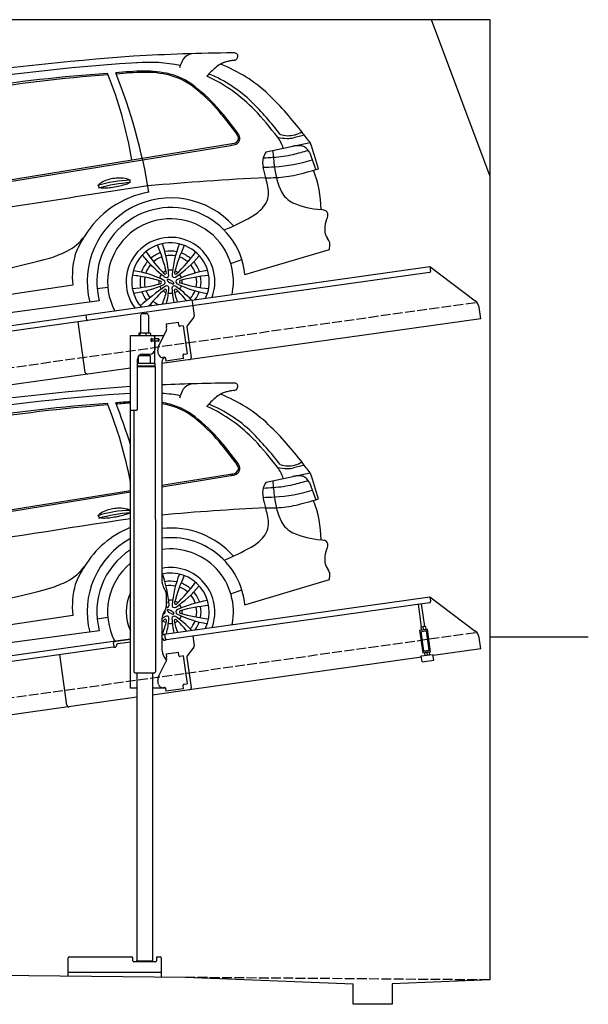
# Model space of a CAD drawing. Extents: x 0 to 5800, y -225 to 4800.
# Tile 3 of 3: x 2900 to 5800, y -225 to 4800. Entities that reach past the tile are written whole.
import ezdxf

# ---------------------------------------------------------------- set-up
doc = ezdxf.new("R2010")
doc.units = 0
doc.header["$LTSCALE"] = 10
doc.header["$MEASUREMENT"] = 0
doc.linetypes.add('GEN3', pattern=[6.25, 5, -1.25])
doc.layers.get('0').update_dxf_attribs({"linetype": 'CONTINUOUS'})
for name, color, linetype in [('3', 6, 'GEN3'), ('CAR', 1, 'CONTINUOUS'), ('SICHTBARE_KANTEN_DIN_', 7, 'CONTINUOUS')]:
    doc.layers.add(name, color=color, linetype=linetype)
doc.layers.add('AM_0', color=7, linetype='CONTINUOUS', lineweight=30)

# ---------------------------------------------------------------- blocks, each defined once
blk = doc.blocks.new('Car_155EG')
at = {"layer": 'CAR'}
for p, q in [((18001, 4953.5), (18077.7, 4854.9)), ((18006.1, 4957.4), (18082.7, 4858.8)), ((17694.5, 4748.1), (18042.6, 4804.3)), ((17694.5, 4740.6), (18046, 4797.8)), ((18227.1, 4764.8), (18451.9, 4812)), ((18447.2, 4762.9), (18479.4, 4673.8)), ((15664.7, 4410.1), (17534.5, 4714.5)), ((16645.2, 4577.5), (17534.5, 4722.1)), ((18117.8, 4138.1), (18549.3, 4266.8)), ((18046.2, 4194.9), (18102.3, 4215)), ((17241, 4084.3), (15412.9, 3806.5)), ((17364.7, 4066.7), (17419.2, 4074.5)), ((17375.8, 4004.8), (15384.1, 3738.6))]:
    blk.add_line(p, q, dxfattribs=at)
for points in [[(17717.5, 4159.3, 0), (17717.7, 4158.5, 0), (17717.9, 4157.6, 0), (17718.1, 4156.7, 0), (17718.3, 4155.8, 0), (17718.5, 4154.9, 0), (17718.7, 4154, 0), (17719, 4153.1, 0), (17719.2, 4152.2, 0), (17719.4, 4151.3, 0), (17719.6, 4150.4, 0), (17719.8, 4149.4, 0), (17720, 4148.5, 0)], [(17700.8, 4090.1, 0), (17701.5, 4090.5, 0), (17702.5, 4090.9, 0), (17703.4, 4091.3, 0), (17704.3, 4091.7, 0), (17705.3, 4092.2, 0), (17706.2, 4092.6, 0)]]:
    blk.add_polyline3d(points, dxfattribs=at)
for centre, radius, start, end in [((18694, -10124.2), 15419.6, 94.3124, 98.09634), ((18184.8, -6124.8), 11395.4, 90.64159, 92.46613), ((17910.1, 5168.2), 127.1, 146.6198, 168.8189), ((17869.3, 5184.4), 84.6, 106.1919, 140.5221), ((18063.9, 5076.4), 153.5, 101.8566, 108.9646), ((18094.8, 4930.4), 302.8, 98.0315, 101.9107), ((18319.7, 3394), 1855.5, 97.918, 98.2784), ((18058.2, 5222.6), 47.3, 70.968, 91.1342), ((18055.9, 5269.9), 38.9, 282.1359, 293.9216), ((18065.4, 5247.6), 14.7, 295.2627, 318.5227), ((18069, 5255), 13.1, 38.2948, 69.5385), ((18062, 5250.5), 19.2, 318.9484, 333.834), ((18056.3, 5253.5), 25.6, 333.3926, 346.5431), ((18069, 5255.7), 12.8, 12.3744, 35.8501), ((18055.1, 5253.9), 26.9, 346.3599, 358.4454), ((18060.6, 5253.7), 21.4, 358.4989, 12.7428), ((18136.2, -4245.6), 9481.6, 93.63867, 99.15042), ((17637, 4360.2), 858.5, 79.8322, 86.1621), ((18299.1, 4815.4), 503.1, 131.1415, 138.181), ((18081.1, 5061), 174.7, 119.8323, 130.3023), ((18055, 5105.3), 123.3, 109.4147, 119.5557), ((17669.5, 4407.7), 867.9, 58.3618, 68.034), ((17983.9, -2413.4), 7592.3, 94.25827, 99.55699), ((17989.7, -2941), 8126.3, 94.03951, 98.9395), ((15505.8, 4388.2), 2063.3, 10.5154, 22.1193), ((17640.7, 3369.5), 1807.7, 93.3697, 95.7558), ((14694.9, 4069.3), 2974.9, 17.347, 21.6752), ((17631.9, 3583.8), 1586.8, 93.5189, 96.1453), ((17612.8, 4672.2), 504.6, 75.9943, 80.6864), ((17612.8, 4672.2), 498.2, 75.9943, 80.5656), ((17647.6, 4824.8), 341.8, 47.9959, 75.4599), ((17647.6, 4824.8), 348.2, 47.9959, 75.4599), ((17591.8, 4422.6), 800.5, 43.8319, 65.4713), ((17680, 4533.8), 677.8, 45.7193, 67.9406), ((17704.7, 4490.6), 779, 46.6395, 57.3673), ((17375.6, 4455.4), 799.6, 38.5339, 51.2273), ((17375.6, 4455.4), 806, 38.5339, 51.2273), ((17389.7, 4152.9), 1240.7, 40.6679, 46.7686), ((16978.9, 3838), 1665.5, 37.5899, 45.2148), ((16698.5, 3618.4), 2002.2, 37.619, 42.7682), ((16183.1, 3110.8), 2835.2, 38.1926, 40.752), ((18033.6, 4823.1), 54.3, 21.9305, 35.7707), ((18038.4, 4823.8), 56.4, 22.5657, 38.2791), ((18057.8, 4834.1), 27.5, 335.4076, 353.3828), ((18056.5, 4834.5), 28.9, 352.7954, 17.9037), ((18057.8, 4834.1), 34.4, 335.4076, 353.3828), ((18056.5, 4834.5), 35.7, 352.7954, 17.9037), ((18159.8, 4740.1), 160.1, 15.7075, 38.8919), ((18343.4, 5089.8), 257, 256.9272, 267.8636), ((18345.9, 5009.7), 162.7, 253.0867, 266.5924), ((18332, 4988.3), 155.4, 270.5232, 282.9755), ((18338.3, 4981.8), 134.6, 269.1275, 283.8725), ((18708.4, 3431.3), 1446.6, 101.3908, 103.6686), ((18254.5, 5303.7), 467.3, 284.3907, 284.81), ((18338.3, 4981.8), 134.6, 285.3281, 301.5301), ((9505.9, -2167.1), 11346.3, 37.95914, 38.29121), ((18007.9, 5091.2), 288.9, 276.8551, 278.9017), ((18007.9, 5091.2), 295.8, 277.3975, 278.9017), ((18040, 4886.1), 81.4, 278.911, 288.0347), ((18040, 4886.1), 88.3, 278.911, 288.0347), ((18053.8, 4844.5), 37.6, 287.6432, 304.9039), ((18053.8, 4844.5), 44.5, 287.6432, 304.9039), ((18062.2, 4832.5), 22.9, 305.0365, 334.5472), ((18062.2, 4832.5), 29.8, 305.0365, 334.5472), ((18395.5, 4614.3), 182, 89.0079, 100.2459), ((18396.9, 4741.3), 54.9, 68.0273, 88.5278), ((18396.2, 4745.6), 51.3, 42.5065, 65.5001), ((18384.2, 4728.7), 71.7, 28.5312, 46.0017), ((15636.3, 3851.2), 2975.1, 16.1392, 18.8421), ((18318.2, 4707.5), 109.5, 165.6902, 191.0813), ((18088.1, 7085.4), 2354.8, 273.0127, 274.2703), ((18314.9, 4702.1), 107.8, 144.5075, 162.5218), ((20216.1, 4939), 1963.1, 184.887, 187.3749), ((18221.2, 5374.9), 639.2, 273.7904, 282.9561), ((17995.6, 6323.3), 1614, 283.2123, 286.027), ((18137, 7619.3), 2933.7, 271.4386, 272.5798), ((18637.1, 4761.5), 433, 189.9707, 197.2957), ((18225.5, 5479.4), 792, 273.1589, 287.3356), ((18642.8, 4724.1), 375.4, 185.4297, 205.7165), ((17866.7, 6778.2), 2191.7, 283.5276, 286.6339), ((17481.5, 4416.9), 214.2, 90.549, 108.8082), ((17481.9, 4493.5), 137.6, 75.3612, 91.0089), ((17508, 4590.3), 37.3, 52.5587, 76.6421), ((18743.4, -6605.1), 11249.9, 92.64774, 95.35004), ((18228.2, 6136.6), 1503.9, 269.8291, 271.9152), ((17944.7, 4537), 295, 4.0102, 18.943), ((18255.9, 5179.9), 546.7, 272.3639, 283.0491), ((17967.3, 4469.6), 539.6, 0.0559, 21.8657), ((51615.9, -218834.6), 225996.3, 98.673598, 98.925442), ((17551.7, 3991.7), 628.7, 91.5656, 107.1934), ((17379.1, 4591), 8, 156.2458, 184.2784), ((17377.4, 4591), 6.31, 185.6454, 221.6933), ((17397, 4580.5), 28.8, 123.3515, 151.3711), ((17590.8, 3825.2), 784.9, 94.1138, 106.1618), ((17382.2, 4596.2), 13.4, 224.2258, 257.4529), ((17398.2, 4660.2), 79.4, 256.2673, 272.8372), ((17449.2, 4504), 121.3, 107.6114, 124.0771), ((17395.1, 4882.2), 301.4, 271.3392, 277.6841), ((17371.8, 5075), 495.5, 277.3681, 281.6081), ((17405.4, 4923.7), 340.6, 281.1959, 287.3209), ((17484.2, 4679.4), 84, 285.6287, 300.9803), ((17522.1, 4618.1), 11.9, 296.6962, 337.9925), ((17524.9, 4613.4), 8.79, 25.5144, 49.0284), ((17528.4, 4615.1), 4.84, 342.1781, 25.0655), ((17715.4, 4082.2), 485.3, 111.9957, 148.8833), ((17741.3, 4102.3), 427.4, 41.7593, 96.2842), ((18129.5, 4554.7), 109.5, 316.1601, 1.5304), ((18426.3, 4629.5), 139.6, 209.3081, 243.344), ((17741.3, 4102.3), 427.4, 118.9378, 194.1357), ((17741.3, 4102.3), 378.2, 5.4426, 97.1046), ((18026.8, 4647.2), 247.7, 300.0967, 317.4334), ((18539.9, 4919.7), 450.8, 246.9867, 265.8046), ((17738.9, 4102.3), 321, 348.3392, 97.9583), ((17604.9, 5391.4), 1103.1, 291.6648, 299.6722), ((18474.1, 4291.4), 181.7, 75.0877, 79.6074), ((18508.7, 4419.7), 48.9, 62.8485, 75.4972), ((18522.2, 4445.3), 19.9, 34.3045, 63.773), ((18434, 4463.7), 111.1, 332.1802, 346.0399), ((18522.7, 4446.8), 18.7, 6.4914, 30.9521), ((18474.3, 4439.4), 67.6, 357.8313, 8.0427), ((17741.3, 4102.3), 378.2, 123.1423, 194.9385), ((18663.2, 4368.6), 137.9, 161.7312, 185.4918), ((17087.9, 4494.2), 266.4, 297.9824, 322.7443), ((17702.4, 4069.3), 481.1, 146.6663, 158.9896), ((17738.9, 4102.3), 321, 129.5654, 207.4713), ((17738.9, 4102.2), 226.3, 339.5148, 101.3071), ((18599.6, 4367.1), 74.6, 189.0123, 216.3732), ((18469.4, 4272.9), 86.2, 19.0789, 35.4284), ((17738.9, 4102.2), 197.8, 334.9299, 102.9631), ((17140.1, 4093.4), 592.9, 4.0732, 19.9491), ((18350.8, 4078.1), 606.7, 159.0695, 174.5827), ((18588.9, 3925.6), 859.6, 155.1264, 164.996), ((18367.1, 4304.2), 186, 348.3763, 353.1368), ((18501.5, 4289.1), 50.8, 352.0112, 13.6658), ((15787.7, 9215.3), 5168.6, 278.8299, 285.0435), ((16898.4, 4891.3), 706.2, 289.0774, 296.4463), ((17640.7, 4132.3), 402.6, 164.1072, 186.8478), ((17739.1, 4102.9), 155.6, 78.3209, 100.6471), ((17739.1, 4102.9), 133.4, 79.0286, 99.952), ((17426.9, 4621.7), 600.2, 304.1706, 319.854), ((17176.5, 4759.6), 856.4, 313.8229, 323.7295), ((17739.1, 4102.9), 133.4, 48.5944, 70.1205), ((17739.1, 4102.9), 155.6, 48.9173, 69.8148), ((17738.9, 4102.2), 226.3, 154.5605, 205.4395), ((17739.1, 4102.9), 133.4, 18.8127, 39.663), ((17739.1, 4102.9), 155.6, 18.1277, 40.3947), ((17720.2, 4135.3), 11.4, 254.4266, 0.707), ((17738.9, 4102.2), 59.4, 110.7125, 111.0905), ((17713, 4148.1), 7.04, 309.698, 3.4765), ((17738.9, 4102.2), 59.4, 79.4075, 99.3663), ((17758.2, 4135), 11.4, 178.1314, 300.707), ((17765.7, 4147.6), 7.04, 175.3619, 303.4765), ((17738.9, 4102.2), 59.4, 50.87, 67.9658), ((18018.6, 3577.6), 588.7, 98.8307, 114.8219), ((17738.9, 4102.2), 59.4, 19.4959, 39.3964), ((18016.1, 3248.7), 889, 95.2911, 104.8328), ((17739.1, 4102.9), 133.4, 348.3929, 9.8522), ((17739.1, 4102.9), 155.6, 348.7403, 9.5875), ((18370.6, 3105.1), 1175, 124.0554, 125.0907), ((17700.9, 4102.6), 11.4, 298.1314, 35.0568), ((17719.5, 4069.5), 11.4, 352.7069, 127.5174), ((17723.6, 4111), 2.22, 112.2642, 170.846), ((17726.3, 4111.1), 4.93, 177.1569, 211.8751), ((17735.2, 4115.9), 15, 209.6839, 219.6963), ((17726, 4102.7), 10.9, 72.1921, 107.3645), ((17749.5, 4128.4), 34.1, 220.5714, 233.7228), ((17714.6, 4059.5), 55.5, 54.4275, 74.6213), ((17765.7, 4149.4), 60.6, 233.0692, 242.8442), ((17762.7, 4143), 53.5, 242.6065, 251.0325), ((17754.4, 4118.3), 27.4, 250.7108, 263.2816), ((17757.5, 4069.1), 11.4, 58.1314, 180.707), ((17728.9, 4077.5), 32.5, 35.2954, 56.5219), ((17752.3, 4099.1), 8.12, 261.8753, 288.1049), ((17754, 4093.8), 2.55, 288.5675, 327.8039), ((17749.9, 4092.8), 6.58, 11.8278, 32.1985), ((17753.8, 4093.6), 2.59, 333.2111, 12.1165), ((17505.6, 3696), 461.6, 42.5657, 56.0244), ((17776.9, 4101.9), 11.4, 118.1314, 240.707), ((18024.8, 4609), 575.8, 243.8782, 260.2292), ((17738.9, 4102.2), 59.4, 319.8652, 339.2977), ((17791.5, 4101.7), 7.04, 115.3619, 243.4765), ((18018.2, 4873.5), 811.3, 253.5476, 264.0055), ((17738.9, 4102.2), 59.4, 350.8286, 7.9393), ((18302.2, 3421.9), 873.8, 132.83, 134.0672), ((17169, 4189.8), 566, 339.0488, 346.3571), ((17738.9, 4102.2), 59.4, 230.7125, 248.1259), ((17712.1, 4056.9), 7.04, 355.3619, 123.4765), ((17281.5, 4100), 450.4, 345.9141, 355.9374), ((17738.9, 4102.2), 59.4, 259.8565, 278.9926), ((18204.6, 4091.8), 458.9, 182.8509, 192.0992), ((17764.7, 4056.4), 7.04, 55.3619, 183.4765), ((18298.4, 4175.3), 553.7, 192.4539, 198.6646), ((17738.9, 4102.2), 59.4, 290.7125, 308.1259), ((17366.1, 3641.3), 582.4, 38.6211, 46.2719), ((17739.1, 4102.9), 133.4, 318.651, 339.586), ((17739.1, 4102.9), 155.6, 323.7278, 340.4458)]:
    blk.add_arc(centre, radius, start, end, dxfattribs=at)
blk = doc.blocks.new('Car_155OG')
at = {"layer": 'CAR'}
for p, q in [((18001, 4953.5), (18077.7, 4854.9)), ((18006.1, 4957.4), (18082.7, 4858.8)), ((16557.1, 4555.4), (18046, 4797.8)), ((16645.2, 4577.5), (18063.6, 4808.2)), ((18227.1, 4764.8), (18451.9, 4812)), ((18447.2, 4762.9), (18479.4, 4673.8)), ((15664.7, 4410.1), (17534.5, 4714.5)), ((18117.8, 4138.1), (18549.3, 4266.8)), ((18046.2, 4194.9), (18102.3, 4215)), ((17241, 4084.3), (15412.9, 3806.5)), ((17364.7, 4066.7), (17419.2, 4074.5)), ((17375.8, 4004.8), (15384.1, 3738.6))]:
    blk.add_line(p, q, dxfattribs=at)
for centre, radius, start, end in [((18694, -10124.2), 15419.6, 94.25175, 98.09634), ((18184.8, -6124.8), 11395.4, 90.64159, 93.18966), ((17910.1, 5168.2), 127.1, 146.6198, 168.8189), ((17869.3, 5184.4), 84.6, 106.1919, 140.5221), ((18063.9, 5076.4), 153.5, 101.8566, 108.9646), ((18094.8, 4930.4), 302.8, 98.0315, 101.9107), ((18319.7, 3394), 1855.5, 97.918, 98.2784), ((18058.2, 5222.6), 47.3, 70.968, 91.1342), ((18055.9, 5269.9), 38.9, 282.1359, 293.9216), ((18065.4, 5247.6), 14.7, 295.2627, 318.5227), ((18069, 5255), 13.1, 38.2948, 69.5385), ((18062, 5250.5), 19.2, 318.9484, 333.834), ((18056.3, 5253.5), 25.6, 333.3926, 346.5431), ((18069, 5255.7), 12.8, 12.3744, 35.8501), ((18055.1, 5253.9), 26.9, 346.3599, 358.4454), ((18060.6, 5253.7), 21.4, 358.4989, 12.7428), ((18136.2, -4245.6), 9481.6, 93.23282, 99.15042), ((17640.7, 3369.5), 1807.7, 91.1977, 95.7558), ((17629.8, 4431.7), 789.7, 78.3984, 94.6314), ((17612.8, 4672.2), 504.6, 75.9943, 91.1211), ((18299.1, 4815.4), 503.1, 131.1415, 138.181), ((18081.1, 5061), 174.7, 119.8323, 130.3023), ((18055, 5105.3), 123.3, 109.4147, 119.5557), ((17669.5, 4407.7), 867.9, 58.3618, 68.034), ((17983.9, -2413.4), 7592.3, 94.25827, 99.55699), ((17989.7, -2941), 8126.3, 94.03951, 98.9395), ((15505.8, 4388.2), 2063.3, 9.3463, 22.1193), ((14694.9, 4069.3), 2974.9, 9.49, 21.6752), ((17631.9, 3583.8), 1586.8, 91.1064, 96.1453), ((17612.8, 4672.2), 498.2, 75.9943, 91.3323), ((17647.6, 4824.8), 341.8, 47.9959, 75.4599), ((17647.6, 4824.8), 348.2, 47.9959, 75.4599), ((17591.8, 4422.6), 800.5, 43.8319, 65.4713), ((17680, 4533.8), 677.8, 45.7193, 67.9406), ((17704.7, 4490.6), 779, 46.6395, 57.3673), ((17375.6, 4455.4), 799.6, 38.5339, 51.2273), ((17375.6, 4455.4), 806, 38.5339, 51.2273), ((17389.7, 4152.9), 1240.7, 40.6679, 46.7686), ((16978.9, 3838), 1665.5, 37.5899, 45.2148), ((16698.5, 3618.4), 2002.2, 37.619, 42.7682), ((16183.1, 3110.8), 2835.2, 38.1926, 40.752), ((18033.6, 4823.1), 54.3, 21.9305, 35.7707), ((18038.4, 4823.8), 56.4, 22.5657, 38.2791), ((18057.8, 4834.1), 27.5, 335.4076, 353.3828), ((18056.5, 4834.5), 28.9, 352.7954, 17.9037), ((18057.8, 4834.1), 34.4, 335.4076, 353.3828), ((18056.5, 4834.5), 35.7, 352.7954, 17.9037), ((18159.8, 4740.1), 160.1, 15.7075, 38.8919), ((18343.4, 5089.8), 257, 256.9272, 267.8636), ((18345.9, 5009.7), 162.7, 253.0867, 266.5924), ((18332, 4988.3), 155.4, 270.5232, 282.9755), ((18338.3, 4981.8), 134.6, 269.1275, 283.8725), ((18708.4, 3431.3), 1446.6, 101.3908, 103.6686), ((18254.5, 5303.7), 467.3, 284.3907, 284.81), ((18338.3, 4981.8), 134.6, 285.3281, 301.5301), ((9505.9, -2167.1), 11346.3, 37.95914, 38.29121), ((18007.9, 5091.2), 295.8, 277.3975, 278.9017), ((18040, 4886.1), 88.3, 278.911, 288.0347), ((18053.3, 4845.3), 38.5, 285.5187, 304.7991), ((18053.8, 4844.5), 44.5, 287.6432, 304.9039), ((18062.2, 4832.5), 22.9, 305.0365, 334.5472), ((18062.2, 4832.5), 29.8, 305.0365, 334.5472), ((18395.5, 4614.3), 182, 89.0079, 100.2459), ((18396.9, 4741.3), 54.9, 68.0273, 88.5278), ((18396.2, 4745.6), 51.3, 42.5065, 65.5001), ((18384.2, 4728.7), 71.7, 28.5312, 46.0017), ((15636.3, 3851.2), 2975.1, 16.1392, 18.8421), ((18318.2, 4707.5), 109.5, 165.6902, 191.0813), ((18088.1, 7085.4), 2354.8, 273.0127, 274.2703), ((18314.9, 4702.1), 107.8, 144.5075, 162.5218), ((20216.1, 4939), 1963.1, 184.887, 187.3749), ((18221.2, 5374.9), 639.2, 273.7904, 282.9561), ((17995.6, 6323.3), 1614, 283.2123, 286.027), ((18137, 7619.3), 2933.7, 271.4386, 272.5798), ((18637.1, 4761.5), 433, 189.9707, 197.2957), ((18225.5, 5479.4), 792, 273.1589, 287.3356), ((18642.8, 4724.1), 375.4, 185.4297, 205.7165), ((17866.7, 6778.2), 2191.7, 283.5276, 286.6339), ((17481.5, 4416.9), 214.2, 90.549, 108.8082), ((17481.9, 4493.5), 137.6, 75.3612, 91.0089), ((17508, 4590.3), 37.3, 52.5587, 76.6421), ((18937.5, -9858.1), 14508.5, 92.81971, 95.19519), ((18228.2, 6136.6), 1503.9, 269.8291, 271.9152), ((17944.7, 4537), 295, 4.0102, 18.943), ((18255.9, 5179.9), 546.7, 272.3639, 283.0491), ((17967.3, 4469.6), 539.6, 0.0559, 21.8657), ((51615.9, -218834.6), 225996.3, 98.650711, 98.925442), ((17551.7, 3991.7), 628.7, 91.5656, 107.1934), ((17379.1, 4591), 8, 156.2458, 184.2784), ((17377.4, 4591), 6.31, 185.6454, 221.6933), ((17397, 4580.5), 28.8, 123.3515, 151.3711), ((17590.8, 3825.2), 784.9, 94.1138, 106.1618), ((17382.2, 4596.2), 13.4, 224.2258, 257.4529), ((17398.2, 4660.2), 79.4, 256.2673, 272.8372), ((17449.2, 4504), 121.3, 107.6114, 124.0771), ((17395.1, 4882.2), 301.4, 271.3392, 277.6841), ((17371.8, 5075), 495.5, 277.3681, 281.6081), ((17405.4, 4923.7), 340.6, 281.1959, 287.3209), ((17484.2, 4679.4), 84, 285.6287, 300.9803), ((17522.1, 4618.1), 11.9, 296.6962, 337.9925), ((17524.9, 4613.4), 8.79, 25.5144, 49.0284), ((17528.4, 4615.1), 4.84, 342.1781, 25.0655), ((17715.4, 4082.2), 485.3, 100.2445, 148.8833), ((17741.3, 4102.3), 427.4, 41.7593, 194.0921), ((18129.5, 4554.7), 109.5, 316.1601, 1.5304), ((18426.3, 4629.5), 139.6, 209.3081, 243.344), ((17741.3, 4102.3), 378.2, 5.4426, 194.9385), ((18026.8, 4647.2), 247.7, 300.0967, 317.4334), ((18539.9, 4919.7), 450.8, 246.9867, 265.8046), ((17738.9, 4102.3), 321, 348.3392, 207.4713), ((17604.9, 5391.4), 1103.1, 291.6648, 299.6722), ((18474.1, 4291.4), 181.7, 75.0877, 79.6074), ((18508.7, 4419.7), 48.9, 62.8485, 75.4972), ((18522.2, 4445.3), 19.9, 34.3045, 63.773), ((18434, 4463.7), 111.1, 332.1802, 346.0399), ((18522.7, 4446.8), 18.7, 6.4914, 30.9521), ((18474.3, 4439.4), 67.6, 357.8313, 8.0427), ((18663.2, 4368.6), 137.9, 161.7312, 185.4918), ((17087.9, 4494.2), 266.4, 297.9824, 322.7443), ((17702.4, 4069.3), 481.1, 146.6663, 158.9896), ((17738.9, 4102.2), 226.3, 339.5148, 216.1976), ((18599.6, 4367.1), 74.6, 189.0123, 216.3732), ((18469.4, 4272.9), 86.2, 19.0789, 35.4284), ((17738.9, 4102.2), 197.8, 334.9299, 220.7251), ((16853.7, 3942.1), 889, 13.4007, 22.9428), ((17092, 4087.4), 640.3, 6.5483, 18.9693), ((18350.8, 4078.1), 606.7, 159.0695, 174.5827), ((18588.9, 3925.6), 859.6, 155.1264, 164.996), ((18367.1, 4304.2), 186, 348.3763, 353.1368), ((18501.5, 4289.1), 50.8, 352.0112, 13.6658), ((15787.7, 9215.3), 5168.6, 278.8299, 285.0435), ((16898.4, 4891.3), 706.2, 289.0774, 296.4463), ((17640.7, 4132.3), 402.6, 164.1072, 186.8478), ((18091.9, 4636.4), 637.1, 218.724, 231.1116), ((18302.1, 4727.8), 834.6, 214.4557, 224.5177), ((17739.1, 4102.9), 155.6, 109.2612, 130.292), ((17739.1, 4102.9), 133.4, 109.216, 130.6564), ((17739.1, 4102.9), 155.6, 78.3209, 100.8672), ((17739.1, 4102.9), 133.4, 79.0286, 100.3056), ((17426.9, 4621.7), 600.2, 304.1706, 319.854), ((17176.5, 4759.6), 856.4, 313.8229, 323.7295), ((17739.1, 4102.9), 133.4, 48.5944, 70.1205), ((17739.1, 4102.9), 155.6, 48.9173, 69.8148), ((17739.1, 4102.9), 155.6, 138.6125, 162.3051), ((17739.1, 4102.9), 133.4, 139.459, 161.6228), ((17739.1, 4102.9), 133.4, 18.8127, 39.663), ((17739.1, 4102.9), 155.6, 18.1277, 40.3947), ((17433, 3171.3), 969.7, 79.2934, 83.4295), ((17496.4, 3711.9), 448.4, 62.1754, 83.1729), ((17739.1, 4102.9), 155.6, 170.3834, 191.6299), ((17739.1, 4102.9), 133.4, 170.3994, 192.1641), ((17508.8, 3545.8), 587.6, 72.2189, 80.326), ((17738.9, 4102.2), 59.4, 140.7484, 162.617), ((18339.2, 4996.6), 1073.2, 232.9042, 234.2658), ((17738.9, 4102.2), 59.4, 112.3069, 129.0926), ((17711.6, 4147.7), 6.91, 228.0046, 3.4942), ((17718.6, 4135), 11.4, 237.5266, 0.1022), ((17738.9, 4102.2), 59.4, 79.409, 100.4493), ((16626.2, 4069.8), 1105.6, 3.3821, 4.703), ((17758.2, 4135), 11.4, 178.1314, 300.707), ((17765.7, 4147.6), 7.04, 175.3619, 303.4765), ((17738.9, 4102.2), 59.4, 50.87, 67.9658), ((18018.6, 3577.6), 588.7, 98.8307, 114.8219), ((17738.9, 4102.2), 59.4, 19.4959, 39.3964), ((18016.1, 3248.7), 889, 95.2911, 104.8328), ((17739.1, 4102.9), 133.4, 348.3929, 9.8522), ((17739.1, 4102.9), 155.6, 348.7403, 9.5875), ((17480.9, 4863), 798.4, 274.5484, 285.0255), ((17486.7, 4559.6), 519.7, 276.9772, 294.9104), ((18370.6, 3105.1), 1175, 124.0554, 131.9861), ((17738.9, 4102.2), 59.4, 174.4371, 191.9424), ((17738.9, 4102.2), 59.4, 203.0775, 219.0672), ((17686.1, 4098.6), 7.04, 284.6348, 72.5689), ((17700.4, 4098.4), 11.4, 297.5266, 62.3464), ((17719.5, 4069.5), 11.4, 352.7069, 127.5174), ((17723.6, 4111), 2.22, 112.2642, 170.846), ((17726.3, 4111.1), 4.93, 177.1569, 211.8751), ((17735.2, 4115.9), 15, 209.6839, 219.6963), ((17726, 4102.7), 10.9, 72.1921, 107.3645), ((17749.5, 4128.4), 34.1, 220.5714, 233.7228), ((17714.6, 4059.5), 55.5, 54.4275, 74.6213), ((17765.7, 4149.4), 60.6, 233.0692, 242.8442), ((17762.7, 4143), 53.5, 242.6065, 251.0325), ((17754.4, 4118.3), 27.4, 250.7108, 263.2816), ((17757.5, 4069.1), 11.4, 58.1314, 180.707), ((17728.9, 4077.5), 32.5, 35.2954, 56.5219), ((17752.3, 4099.1), 8.12, 261.8753, 288.1049), ((17754, 4093.8), 2.55, 288.5675, 327.8039), ((17749.9, 4092.8), 6.58, 11.8278, 32.1985), ((17753.8, 4093.6), 2.59, 333.2111, 12.1165), ((17505.6, 3696), 461.6, 42.7165, 56.0244), ((17776.9, 4101.9), 11.4, 118.1314, 240.707), ((18024.8, 4609), 575.8, 243.8782, 260.2292), ((17738.9, 4102.2), 59.4, 319.8652, 339.2977), ((17791.5, 4101.7), 7.04, 115.3619, 243.4765), ((18018.2, 4873.5), 811.3, 253.5476, 264.0055), ((17738.9, 4102.2), 59.4, 350.8286, 7.9393), ((17739.1, 4102.9), 155.6, 199.5603, 218.2864), ((17739.1, 4102.9), 133.4, 200.659, 218.1093), ((18302.2, 3421.9), 873.8, 132.83, 140.4121), ((17169, 4189.8), 566, 339.1644, 346.3571), ((17738.9, 4102.2), 59.4, 230.7125, 248.1259), ((17712.1, 4056.9), 7.04, 355.3619, 123.4765), ((17281.5, 4100), 450.4, 346.0514, 355.9374), ((17738.9, 4102.2), 59.4, 259.8565, 278.9926), ((18204.6, 4091.8), 458.9, 182.8509, 191.974), ((17764.7, 4056.4), 7.04, 55.3619, 183.4765), ((18298.4, 4175.3), 553.7, 192.4539, 198.5593), ((17738.9, 4102.2), 59.4, 290.7125, 308.1259), ((17366.1, 3641.3), 582.4, 38.7354, 46.2719), ((17739.1, 4102.9), 133.4, 318.651, 339.586), ((17739.1, 4102.9), 155.6, 323.7278, 340.4458), ((17739.1, 4102.9), 155.6, 228.2729, 231.7601), ((17739.1, 4102.9), 133.4, 228.1526, 241.7426)]:
    blk.add_arc(centre, radius, start, end, dxfattribs=at)

msp = doc.modelspace()

# ---------------------------------------------------------------- linework, layer by layer
for p, q in [((5300, 4800), (0, 4800)), ((5300, 4000), (5000, 4800)), ((5300, -100), (5300, 4800)), ((3778.5, 3369.4), (4991.6, 3539.9)), ((4991.6, 3539.9), (4995.1, 3515.1)), ((4991.6, 3539.9), (5223.6, 3365.1)), ((4990.8, 3509.5), (3779.7, 3339.3)), ((3238.7, 3294.5), (3778.4, 3370.4)), ((3778.4, 3370.4), (3782.7, 3339.7)), ((3779.7, 3339.3), (3246, 3264.3)), ((3782.7, 3339.7), (3789.8, 3289.3)), ((5251.2, 3273.4), (5243, 3332.1)), ((760, 2945.2), (3238.8, 3293.6)), ((3242.6, 3266.8), (3238.7, 3294.5)), ((3516.7, 3290.6), (3516.7, 3200.6)), ((3526.7, 3300.6), (3546.7, 3300.6)), ((3556.7, 3290.6), (3556.7, 3200.6)), ((5251.2, 3273.4), (3624.7, 3044.8)), ((3787.9, 3281.9), (3754.6, 3237.7)), ((3246, 3264.3), (760, 2914.9)), ((3234.6, 3000.1), (3198.5, 3257.6)), ((3646.7, 3247.9), (3709.1, 3256.6)), ((3646.7, 3247.9), (3648.9, 3232)), ((3649.5, 3227.8), (3648.9, 3232)), ((3711.3, 3240.8), (3709.1, 3256.6)), ((3711.3, 3240.8), (3711.4, 3239.8)), ((3717.1, 3235.6), (3718.1, 3235.7)), ((3733.9, 3237.9), (3718.1, 3235.7)), ((3733.9, 3237.9), (3753.9, 3095.3)), ((3752.6, 3230.3), (3774.3, 3076)), ((3464.7, 3187.6), (3636.1, 3187.6)), ((3464.7, 2807.6), (3464.7, 3187.6)), ((3506.8, 3198.2), (3506.8, 3187.6)), ((3527.5, 3200.6), (3509.5, 3200.6)), ((3512.5, 3198.2), (3512.5, 3187.6)), ((3554.6, 3200.6), (3527.5, 3200.6)), ((3542.5, 3198.2), (3542.5, 3187.6)), ((3564.2, 3200.6), (3554.6, 3200.6)), ((3566.6, 3198.2), (3566.6, 3187.6)), ((3573.4, 3171.6), (3569.7, 3171.6)), ((3570.7, 3161.8), (3570.7, 3169)), ((3573.4, 3171.6), (3585.7, 3171.6)), ((3573.7, 3171.6), (3573.7, 3159.6)), ((3587.7, 3171.6), (3585.7, 3171.6)), ((3587.7, 3171.6), (3588.7, 3171.6)), ((3588.7, 3177.6), (3588.7, 3174.6)), ((3589.4, 3171.6), (3588.7, 3171.6)), ((3588.7, 3159.6), (3588.7, 3171.6)), ((3607, 3171.6), (3589.4, 3171.6)), ((3589.7, 3172.1), (3589.7, 3187.6)), ((3608.7, 3172.1), (3589.7, 3172.1)), ((3607, 3171.6), (3607.7, 3171.6)), ((3607.7, 3159.6), (3607.7, 3171.6)), ((3608.5, 3133.5), (3646, 3207.1)), ((3609.7, 3171.1), (3609.7, 3160.1)), ((3607.7, 3159.6), (3569.9, 3159.6)), ((3585.7, 3159.1), (3573.4, 3159.1)), ((3588.7, 3156.1), (3588.7, 3117.6)), ((3589.7, 3044.7), (3589.7, 3159.1)), ((3608.7, 3159.1), (3589.7, 3159.1)), ((3500.7, 2810.6), (3500.7, 3067.6)), ((3566.7, 3084.6), (3506.7, 3083.9)), ((3506.7, 3044.7), (3506.7, 3083.9)), ((3518.7, 3084), (3518.7, 3091.6)), ((3525.7, 3092.6), (3563.7, 3092.6)), ((3554.7, 3084.5), (3554.7, 3092.6)), ((3566.7, 3044.6), (3566.7, 3084.6)), ((3607.8, 3093), (3605.1, 3112.8)), ((3638.4, 3077.1), (3630.4, 3075.9)), ((3644, 3072.8), (3646.1, 3057.9)), ((3735.2, 3070.5), (3646.1, 3057.9)), ((3732.9, 3087.3), (3733, 3086.3)), ((3735.2, 3070.5), (3733, 3086.3)), ((3738.1, 3093.1), (3737.1, 3093)), ((3738.1, 3093.1), (3753.9, 3095.3)), ((3464.7, 3022.4), (760, 2642.2)), ((3591.7, 3044.6), (3500.7, 3044.6)), ((3591.7, 3031.4), (3500.7, 3031.4)), ((3588.7, 3029.6), (3500.7, 3029.6)), ((3591.7, 3027.9), (3500.7, 3027.9)), ((3588.7, 3029.6), (3591.7, 3031.4)), ((3588.7, 3029.6), (3591.7, 3027.9)), ((3589.7, 3029.1), (3589.7, 3030.2)), ((3591.7, 3031.4), (3591.7, 3044.6)), ((3591.7, 3027.9), (3591.8, 1471.6)), ((3624.7, 3052.6), (3624.7, 1944.3)), ((3464.7, 1387.6), (3464.7, 2857.6)), ((3464.7, 2807.6), (3497.7, 2807.6)), ((3481.7, 2807.6), (3481.8, 1471.6)), ((3638.1, 1894.3), (3644.4, 1883.4)), ((3647.7, 1870.9), (3647.7, 1804.3)), ((3624.7, 1662.8), (4991.6, 1854.9)), ((4990.8, 1824.5), (3649, 1635.9)), ((4949.6, 1700.9), (4933.4, 1816.4)), ((4965.5, 1703.1), (4949.2, 1818.6)), ((4992.7, 1847), (4991.6, 1854.9)), ((4991.6, 1854.9), (5223.6, 1680.1)), ((4992.7, 1847), (4995.1, 1830.1)), ((3644.4, 1791.8), (3638.1, 1781)), ((3624.7, 1731), (3624.7, 1594.7)), ((3640.5, 1661), (3624.7, 1658.8)), ((3643.4, 1640.2), (3639.9, 1664.9)), ((4939.8, 1684.5), (4979.4, 1690.1)), ((4939.8, 1684.5), (4956.1, 1568.7)), ((4940.9, 1676.6), (4980.5, 1682.2)), ((4946.4, 1700.4), (4945.7, 1699.9)), ((4945.7, 1699.9), (4947.7, 1686.1)), ((4968.7, 1703.5), (4946.4, 1700.4)), ((4961.3, 1578.5), (4947.4, 1677.5)), ((4948.5, 1685.7), (4947.7, 1686.1)), ((4959.4, 1688.8), (4957.8, 1700.5)), ((4968.7, 1703.5), (4969.5, 1703.2)), ((4969.5, 1703.2), (4971.4, 1689.4)), ((4970.8, 1688.9), (4971.4, 1689.4)), ((4988, 1582.2), (4974.1, 1681.3)), ((4995.7, 1574.2), (4979.4, 1690.1)), ((760, 1260.2), (3377.5, 1628)), ((3377.5, 1628), (3464.7, 1640.3)), ((3377.5, 1628), (3378.6, 1620.1)), ((3464.7, 1636.3), (3378, 1624.1)), ((3381, 1603.3), (3378.6, 1620.1)), ((3401.8, 1616.3), (3464.7, 1625.2)), ((3631, 1638.4), (3631.1, 1637.4)), ((3636.8, 1633.2), (3641.7, 1633.9)), ((3782.7, 1654.7), (3789.8, 1604.3)), ((5251.2, 1588.4), (5243, 1647.1)), ((5300, 1650), (5800, 1650)), ((3376.7, 1597.6), (760, 1229.9)), ((3140.6, 1301.9), (3104.4, 1559.4)), ((3140.6, 1301.9), (3104.4, 1559.4)), ((3384.3, 1597.7), (3389.2, 1598.4)), ((3393.5, 1604), (3393.3, 1605)), ((3646.7, 1562.9), (3709.1, 1571.6)), ((3646.7, 1562.9), (3648.9, 1547)), ((3711.3, 1555.8), (3709.1, 1571.6)), ((3787.9, 1596.9), (3754.6, 1552.7)), ((4948.3, 1552.6), (5007.7, 1561)), ((4955, 1576.6), (4994.6, 1582.2)), ((4956.1, 1568.7), (4995.7, 1574.2)), ((4961.3, 1578.5), (4988, 1582.2)), ((4964.8, 1569.9), (4964.1, 1569.4)), ((4964.1, 1569.4), (4966, 1555.6)), ((4966.9, 1578.3), (4966.7, 1579.3)), ((4976.1, 1570), (4977.8, 1558.3)), ((4982.7, 1580.5), (4982.6, 1581.5)), ((4987, 1573), (4987.9, 1572.7)), ((4987.9, 1572.7), (4989.8, 1558.9)), ((4989.1, 1558.4), (4989.8, 1558.9)), ((5011.9, 1531.3), (5007.7, 1561)), ((5251.2, 1588.4), (5008.6, 1554.3)), ((3608.5, 1448.5), (3646, 1522.1)), ((3638.1, 1544.7), (3648.2, 1527.3)), ((3649.5, 1542.8), (3648.9, 1547)), ((3711.3, 1555.8), (3711.4, 1554.8)), ((3717.1, 1550.6), (3718.1, 1550.7)), ((3733.9, 1552.9), (3718.1, 1550.7)), ((3733.9, 1552.9), (3753.9, 1410.3)), ((3752.6, 1545.3), (3774.3, 1391)), ((4949.2, 1546), (3765.8, 1379.7)), ((4952.4, 1522.9), (4948.3, 1552.6)), ((4952.4, 1522.9), (5011.9, 1531.3)), ((4966.8, 1555.2), (4966, 1555.6)), ((3481.8, 1482.6), (3481.8, 1471.6)), ((3488.8, 1464.6), (3481.8, 1471.6)), ((3584.8, 1464.6), (3488.8, 1464.6)), ((3496.8, 1464.6), (3496.9, -1.4)), ((3576.8, 1464.6), (3576.9, -1.4)), ((3584.8, 1464.6), (3591.8, 1471.6)), ((3607.8, 1408), (3605.1, 1427.8)), ((3738.1, 1408.1), (3737.1, 1408)), ((3738.1, 1408.1), (3753.9, 1410.3)), ((3496.8, 1387.6), (3464.7, 1387.6)), ((3644, 1387.6), (3576.8, 1387.6)), ((3765.8, 1379.7), (3576.8, 1353.1)), ((3638.4, 1392.1), (3630.4, 1390.9)), ((3644, 1387.8), (3646.1, 1372.9)), ((3735.2, 1385.5), (3646.1, 1372.9)), ((3732.9, 1402.3), (3733, 1401.3)), ((3735.2, 1385.5), (3733, 1401.3)), ((3496.8, 1341.9), (760, 957.2)), ((3146.9, -80.3), (3146.9, 12.6)), ((3151.9, 17.6), (3471.9, 17.6)), ((3476.9, -2.4), (3476.9, 12.6)), ((3596.9, 12.6), (3596.9, -2.4)), ((3601.9, 17.6), (3616.9, 17.6)), ((3621.9, 12.6), (3621.9, -84.8)), ((0, -50), (3745, -86)), ((3591.9, -7.4), (3481.9, -7.4)), ((3497.9, -2.4), (3496.9, -1.4)), ((3497.9, -2.4), (3575.9, -2.4)), ((3510.9, -2.4), (3510.9, -7.4)), ((3562.9, -2.4), (3562.9, -7.4)), ((3575.9, -2.4), (3576.9, -1.4)), ((3621.9, -62.4), (3146.9, -62.4)), ((3745, -86), (4600, -120.1)), ((5300, -100), (4799.5, -120.1)), ((4600, -225), (4600, -120.1)), ((4799.5, -120.1), (4800, -225)), ((4800, -225), (4600, -225))]:
    msp.add_line(p, q)
for points in [[(3644, 3072.8, 0), (3644, 3072.8, 0), (3644, 3072.8, 0), (3644, 3072.8, 0), (3644, 3072.8, 0), (3644, 3072.8, 0), (3644, 3072.8, 0), (3644, 3072.9, 0), (3644, 3072.9, 0), (3644, 3072.9, 0), (3644, 3072.9, 0), (3644, 3072.9, 0), (3644, 3072.9, 0), (3644, 3072.9, 0), (3644, 3072.9, 0), (3644, 3072.9, 0), (3644, 3072.9, 0), (3644, 3072.9, 0), (3644, 3072.9, 0), (3644, 3072.9, 0), (3644, 3073, 0), (3644, 3073, 0), (3644, 3073, 0), (3644, 3073, 0), (3644, 3073, 0), (3644, 3073, 0), (3644, 3073, 0), (3644, 3073, 0), (3644, 3073, 0), (3644, 3073, 0), (3644, 3073, 0), (3644, 3073, 0), (3644, 3073, 0), (3644, 3073.1, 0), (3644, 3073.1, 0), (3644, 3073.1, 0), (3644, 3073.1, 0), (3644, 3073.1, 0), (3644, 3073.1, 0), (3644, 3073.1, 0), (3644, 3073.1, 0), (3644, 3073.1, 0), (3644, 3073.1, 0), (3644, 3073.1, 0), (3643.9, 3073.1, 0), (3643.9, 3073.1, 0), (3643.9, 3073.2, 0), (3643.9, 3073.2, 0), (3643.9, 3073.2, 0), (3643.9, 3073.2, 0), (3643.9, 3073.2, 0), (3643.9, 3073.2, 0), (3643.9, 3073.2, 0), (3643.9, 3073.2, 0), (3643.9, 3073.2, 0), (3643.9, 3073.2, 0), (3643.9, 3073.2, 0), (3643.9, 3073.2, 0), (3643.9, 3073.2, 0), (3643.9, 3073.3, 0), (3643.9, 3073.3, 0), (3643.9, 3073.3, 0), (3643.9, 3073.3, 0), (3643.9, 3073.3, 0), (3643.9, 3073.3, 0), (3643.9, 3073.3, 0), (3643.9, 3073.3, 0), (3643.9, 3073.3, 0), (3643.9, 3073.3, 0), (3643.9, 3073.3, 0), (3643.9, 3073.3, 0), (3643.9, 3073.3, 0), (3643.9, 3073.4, 0), (3643.9, 3073.4, 0), (3643.9, 3073.4, 0), (3643.9, 3073.4, 0), (3643.9, 3073.4, 0), (3643.9, 3073.4, 0), (3643.9, 3073.4, 0), (3643.9, 3073.4, 0), (3643.9, 3073.4, 0), (3643.9, 3073.4, 0), (3643.9, 3073.4, 0), (3643.9, 3073.4, 0), (3643.9, 3073.4, 0), (3643.9, 3073.5, 0), (3643.9, 3073.5, 0), (3643.9, 3073.5, 0), (3643.9, 3073.5, 0), (3643.9, 3073.5, 0), (3643.9, 3073.5, 0), (3643.9, 3073.5, 0), (3643.9, 3073.5, 0), (3643.9, 3073.5, 0), (3643.9, 3073.5, 0), (3643.8, 3073.5, 0), (3643.8, 3073.5, 0), (3643.8, 3073.5, 0), (3643.8, 3073.6, 0), (3643.8, 3073.6, 0), (3643.8, 3073.6, 0), (3643.8, 3073.6, 0), (3643.8, 3073.6, 0), (3643.8, 3073.6, 0), (3643.8, 3073.6, 0), (3643.8, 3073.6, 0), (3643.8, 3073.6, 0), (3643.8, 3073.6, 0), (3643.8, 3073.6, 0), (3643.8, 3073.6, 0), (3643.8, 3073.6, 0), (3643.8, 3073.7, 0), (3643.8, 3073.7, 0), (3643.8, 3073.7, 0), (3643.8, 3073.7, 0), (3643.8, 3073.7, 0), (3643.8, 3073.7, 0), (3643.8, 3073.7, 0), (3643.8, 3073.7, 0), (3643.8, 3073.7, 0), (3643.8, 3073.7, 0), (3643.8, 3073.7, 0), (3643.8, 3073.7, 0), (3643.8, 3073.7, 0), (3643.8, 3073.8, 0), (3643.8, 3073.8, 0), (3643.8, 3073.8, 0), (3643.8, 3073.8, 0)], [(3644, 1387.8, 0), (3644, 1387.8, 0), (3644, 1387.8, 0), (3644, 1387.8, 0), (3644, 1387.8, 0), (3644, 1387.8, 0), (3644, 1387.8, 0), (3644, 1387.9, 0), (3644, 1387.9, 0), (3644, 1387.9, 0), (3644, 1387.9, 0), (3644, 1387.9, 0), (3644, 1387.9, 0), (3644, 1387.9, 0), (3644, 1387.9, 0), (3644, 1387.9, 0), (3644, 1387.9, 0), (3644, 1387.9, 0), (3644, 1387.9, 0), (3644, 1387.9, 0), (3644, 1388, 0), (3644, 1388, 0), (3644, 1388, 0), (3644, 1388, 0), (3644, 1388, 0), (3644, 1388, 0), (3644, 1388, 0), (3644, 1388, 0), (3644, 1388, 0), (3644, 1388, 0), (3644, 1388, 0), (3644, 1388, 0), (3644, 1388, 0), (3644, 1388.1, 0), (3644, 1388.1, 0), (3644, 1388.1, 0), (3644, 1388.1, 0), (3644, 1388.1, 0), (3644, 1388.1, 0), (3644, 1388.1, 0), (3644, 1388.1, 0), (3644, 1388.1, 0), (3644, 1388.1, 0), (3644, 1388.1, 0), (3643.9, 1388.1, 0), (3643.9, 1388.1, 0), (3643.9, 1388.2, 0), (3643.9, 1388.2, 0), (3643.9, 1388.2, 0), (3643.9, 1388.2, 0), (3643.9, 1388.2, 0), (3643.9, 1388.2, 0), (3643.9, 1388.2, 0), (3643.9, 1388.2, 0), (3643.9, 1388.2, 0), (3643.9, 1388.2, 0), (3643.9, 1388.2, 0), (3643.9, 1388.2, 0), (3643.9, 1388.2, 0), (3643.9, 1388.3, 0), (3643.9, 1388.3, 0), (3643.9, 1388.3, 0), (3643.9, 1388.3, 0), (3643.9, 1388.3, 0), (3643.9, 1388.3, 0), (3643.9, 1388.3, 0), (3643.9, 1388.3, 0), (3643.9, 1388.3, 0), (3643.9, 1388.3, 0), (3643.9, 1388.3, 0), (3643.9, 1388.3, 0), (3643.9, 1388.3, 0), (3643.9, 1388.4, 0), (3643.9, 1388.4, 0), (3643.9, 1388.4, 0), (3643.9, 1388.4, 0), (3643.9, 1388.4, 0), (3643.9, 1388.4, 0), (3643.9, 1388.4, 0), (3643.9, 1388.4, 0), (3643.9, 1388.4, 0), (3643.9, 1388.4, 0), (3643.9, 1388.4, 0), (3643.9, 1388.4, 0), (3643.9, 1388.4, 0), (3643.9, 1388.5, 0), (3643.9, 1388.5, 0), (3643.9, 1388.5, 0), (3643.9, 1388.5, 0), (3643.9, 1388.5, 0), (3643.9, 1388.5, 0), (3643.9, 1388.5, 0), (3643.9, 1388.5, 0), (3643.9, 1388.5, 0), (3643.9, 1388.5, 0), (3643.8, 1388.5, 0), (3643.8, 1388.5, 0), (3643.8, 1388.5, 0), (3643.8, 1388.6, 0), (3643.8, 1388.6, 0), (3643.8, 1388.6, 0), (3643.8, 1388.6, 0), (3643.8, 1388.6, 0), (3643.8, 1388.6, 0), (3643.8, 1388.6, 0), (3643.8, 1388.6, 0), (3643.8, 1388.6, 0), (3643.8, 1388.6, 0), (3643.8, 1388.6, 0), (3643.8, 1388.6, 0), (3643.8, 1388.6, 0), (3643.8, 1388.7, 0), (3643.8, 1388.7, 0), (3643.8, 1388.7, 0), (3643.8, 1388.7, 0), (3643.8, 1388.7, 0), (3643.8, 1388.7, 0), (3643.8, 1388.7, 0), (3643.8, 1388.7, 0), (3643.8, 1388.7, 0), (3643.8, 1388.7, 0), (3643.8, 1388.7, 0), (3643.8, 1388.7, 0), (3643.8, 1388.7, 0), (3643.8, 1388.8, 0), (3643.8, 1388.8, 0), (3643.8, 1388.8, 0), (3643.8, 1388.8, 0)]]:
    msp.add_polyline3d(points)
for centre, radius, start, end in [((4990.1, 3514.4), 5, 278, 8), ((5193.5, 3325.2), 50, 8, 53), ((3526.7, 3290.6), 10, 90, 180), ((3546.7, 3290.6), 10, 0, 90), ((3779.9, 3287.9), 10, 323, 8), ((3614.8, 3223), 35, 333, 8), ((3716.4, 3240.5), 5, 188, 278), ((3762.5, 3231.7), 10, 143, 188), ((3515.2, 3193.1), 9.81, 138.3564, 148.753), ((3510, 3197.9), 2.75, 100.7661, 142.4343), ((3509.6, 3198.5), 2.09, 44.8448, 91.5619), ((3505.5, 3194.1), 8.11, 30.3376, 47.0532), ((3527.4, 3153.3), 47.4, 71.4743, 108.3354), ((3554.5, 3169.3), 31.3, 67.162, 112.72), ((3561.2, 3195.2), 6.2, 28.4134, 60.7068), ((3570.7, 3171.6), 1, 48.5904, 221.4096), ((3567.7, 3169), 3, 0, 41.4096), ((3573.4, 3174.6), 3, 228.5904, 270), ((3578.7, 3177.6), 10, 0, 90), ((3585.7, 3174.6), 3, 270, 0), ((3608.7, 3171.1), 1, 0, 90), ((3563.7, 3117.6), 25, 270, 0), ((3570.7, 3159.1), 1, 138.5904, 311.4096), ((3567.7, 3161.8), 3, 318.5904, 0), ((3573.4, 3156.1), 3, 90, 131.4096), ((3585.7, 3156.1), 3, 0, 90), ((3639.7, 3117.6), 35, 153, 188), ((3608.7, 3160.1), 1, 270, 0), ((3525.7, 3067.6), 25, 90, 180), ((3627.7, 3095.7), 20, 188, 278), ((3649.7, 3052.6), 25, 108.6472, 180), ((3639.1, 3072.1), 5, 19.537, 98), ((3737.8, 3088), 5, 98, 188), ((3764.4, 3074.6), 10, 278, 8), ((3244.6, 3001.6), 10.1, 188.1601, 277.6766), ((3497.7, 2810.6), 3, 270, 0), ((3724.7, 1944.3), 100, 180, 210), ((3622.7, 1870.9), 25, 0, 30), ((4990.1, 1829.4), 5, 278, 8), ((3724.7, 1731), 100, 150, 180), ((3622.7, 1804.3), 25, 330, 0), ((4954.1, 1683.5), 17.4, 77.7758, 118.2123), ((4951.2, 1704), 17.3, 257.7374, 298.2906), ((4966, 1685.1), 17.4, 77.8275, 118.1868), ((4963.1, 1705.8), 17.4, 257.806, 298.1683), ((5193.5, 1640.2), 50, 8, 53), ((3403.2, 1606.4), 10, 98, 188), ((3621.1, 1637), 10, 8, 68.7289), ((3636.1, 1638.1), 5, 188, 278), ((3641, 1638.8), 5, 278, 334.7633), ((3648.3, 1640.9), 5, 188, 278), ((3376, 1602.6), 5, 278, 8), ((3383.6, 1602.6), 5, 221.2367, 278), ((3388.5, 1603.3), 5, 278, 8), ((3724.7, 1594.7), 100, 180, 210), ((3779.9, 1602.9), 10, 323, 8), ((4972.4, 1553), 17.4, 77.7758, 118.2123), ((4969.6, 1573.5), 17.3, 257.7374, 298.2906), ((4984.3, 1554.6), 17.4, 77.8275, 118.1868), ((4981.4, 1575.3), 17.4, 257.806, 298.1683), ((3614.8, 1538), 35, 333, 8), ((3716.4, 1555.5), 5, 188, 278), ((3762.5, 1546.7), 10, 143, 188), ((3641.8, 1774.2), 321, 254.6793, 254.6861), ((3639.7, 1432.6), 35, 153, 188), ((3627.7, 1410.7), 20, 188, 278), ((3737.8, 1403), 5, 98, 188), ((3639.1, 1387.1), 5, 19.537, 98), ((3764.4, 1389.6), 10, 278, 8), ((3150.5, 1303.3), 10, 188, 278), ((3150.5, 1303.3), 10, 188, 278), ((3151.9, 12.6), 5, 90, 180), ((3471.9, 12.6), 5, 0, 90), ((3601.9, 12.6), 5, 90, 180), ((3616.9, 12.6), 5, 0, 90), ((3481.9, -2.4), 5, 180, 270), ((3591.9, -2.4), 5, 270, 0)]:
    msp.add_arc(centre, radius, start, end)
at = {"layer": '3'}
for p, q in [((223.4, 2654.7), (5230.8, 3358.4)), ((223.4, 969.7), (5230.8, 1673.4)), ((3745, -86), (5300, -99.1))]:
    msp.add_line(p, q, dxfattribs=at)
at = {"layer": 'SICHTBARE_KANTEN_DIN_'}
msp.add_arc((3245.6, 3267.2), 3, 188, 278, dxfattribs=at)

# ---------------------------------------------------------------- block references
at = {"layer": 'AM_0'}
for name, p in [('Car_155OG', (-14069.8, -639.2)), ('Car_155EG', (-14069.8, -2324.2))]:
    msp.add_blockref(name, p, dxfattribs=at)

doc.saveas('drawing.dxf')
